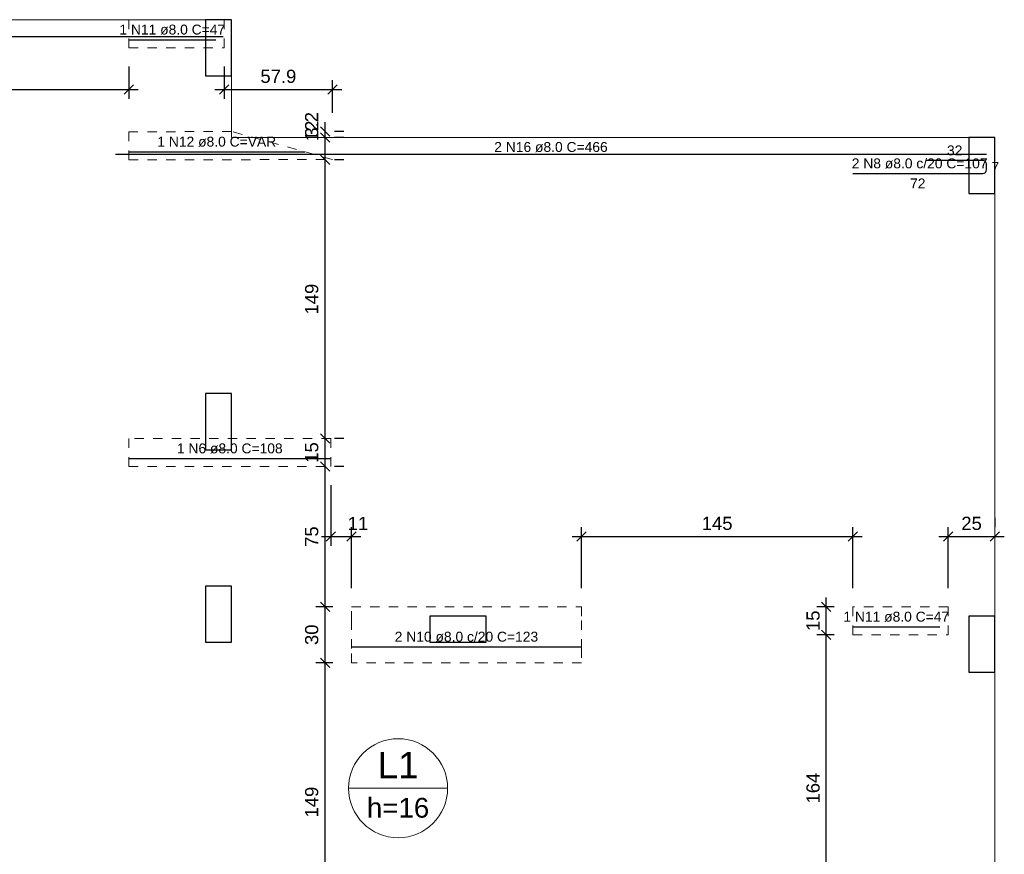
# Model space of a CAD drawing. Header units: millimetres. Extents: x 337 to 526, y -381 to -65.
# Tile 41 of 104: x 356.78 to 367.31, y -290.42 to -281.5. Entities that reach past the tile are written whole.
import ezdxf

# ---------------------------------------------------------------- set-up
doc = ezdxf.new("R2010")
doc.units = ezdxf.units.MM
doc.header["$MEASUREMENT"] = 0
doc.linetypes.add('Dashed', pattern=[0.75, 0.5, -0.25])
doc.layers.get('0').update_dxf_attribs({"lineweight": 5})
for name, color, linetype, lineweight in [('Descrição da armadura', 7, 'Continuous', 5), ('DT-Armadura positiva', 7, 'Continuous', 30), ('DT-Cotas', 7, 'Continuous', 5), ('DT-Pontilhado', 7, 'Dashed', 5), ('DT-Textos', 7, 'Continuous', 5), ('FO-Pilares', 152, 'Continuous', 30), ('FO-Vigas', 1, 'Continuous', 20), ('Textos armaduras', 7, 'Continuous', 5)]:
    doc.layers.add(name, color=color, linetype=linetype, lineweight=lineweight)
doc.styles.add('Arial', font='arial.ttf')
doc.dimstyles.new('UM_50.000000', dxfattribs={"dimtxt": 0.18, "dimasz": 0.1, "dimexe": 0.1, "dimexo": 0.2, "dimgap": 0, "dimtad": 1, "dimtih": 1, "dimtoh": 1, "dimdec": 1, "dimlfac": 50, "dimzin": 0, "dimdsep": 46, "dimtxsty": 'Standard', "dimcen": 0.09, "dimdle": 0.1, "dimadec": 1, "dimazin": 2, "dimtfac": 1, "dimtdec": 4, "dimtofl": 0, "dimtmove": 0, "dimatfit": 3, "dimfxl": 1, "dimtolj": 1, "dimarcsym": 0})

# ---------------------------------------------------------------- blocks, each defined once
blk = doc.blocks.new('_Oblique')
at = {"color": 0, "linetype": 'ByBlock', "lineweight": -2}
blk.add_line((-0.5, -0.5), (0.5, 0.5), dxfattribs=at)
blk = doc.blocks.new('*D237')
at = {"layer": 'Defpoints', "color": 0, "transparency": 16777216}
for p in [(360.109, -286.275), (360.329, -287.025), (360.329, -287.775)]:
    blk.add_point(p, dxfattribs=at)
at = {"layer": 'DT-Cotas', "color": 0, "lineweight": -2, "transparency": 16777216}
for p, q in [((360.109, -286.475), (360.109, -287.125)), ((360.329, -287.575), (360.329, -286.925)), ((360.009, -287.025), (360.429, -287.025))]:
    blk.add_line(p, q, dxfattribs=at)
at = {"layer": 'DT-Cotas', "color": 0, "lineweight": -2, "transparency": 16777216, "xscale": 0.1, "yscale": 0.1, "zscale": 0.1, "rotation": 180}
blk.add_blockref('_Oblique', (360.109, -287.025), dxfattribs=at)
at = {"layer": 'DT-Cotas', "color": 0, "lineweight": -2, "transparency": 16777216, "xscale": 0.1, "yscale": 0.1, "zscale": 0.1}
blk.add_blockref('_Oblique', (360.329, -287.025), dxfattribs=at)
at = {"layer": 'DT-Cotas', "color": 7, "transparency": 16777216, "insert": (360.399, -286.884), "char_height": 0.1412, "attachment_point": 5, "rotation": 0.0057, "style": 'Arial'}
blk.add_mtext('\\A1;11', dxfattribs=at)
blk = doc.blocks.new('*D238')
at = {"layer": 'Defpoints', "color": 0, "transparency": 16777216}
for p in [(365.689, -287.025), (362.789, -287.775), (365.689, -287.775)]:
    blk.add_point(p, dxfattribs=at)
at = {"layer": 'DT-Cotas', "color": 0, "lineweight": -2, "transparency": 16777216}
for p, q in [((362.789, -287.575), (362.789, -286.925)), ((365.689, -287.575), (365.689, -286.925)), ((362.689, -287.025), (365.789, -287.025))]:
    blk.add_line(p, q, dxfattribs=at)
at = {"layer": 'DT-Cotas', "color": 0, "lineweight": -2, "transparency": 16777216, "xscale": 0.1, "yscale": 0.1, "zscale": 0.1, "rotation": 180}
blk.add_blockref('_Oblique', (362.789, -287.025), dxfattribs=at)
at = {"layer": 'DT-Cotas', "color": 0, "lineweight": -2, "transparency": 16777216, "xscale": 0.1, "yscale": 0.1, "zscale": 0.1}
blk.add_blockref('_Oblique', (365.689, -287.025), dxfattribs=at)
at = {"layer": 'DT-Cotas', "color": 7, "transparency": 16777216, "insert": (364.239, -286.884), "char_height": 0.1412, "attachment_point": 5, "rotation": 0.0057, "style": 'Arial'}
blk.add_mtext('\\A1;145', dxfattribs=at)
blk = doc.blocks.new('*D239')
at = {"layer": 'Defpoints', "color": 0, "transparency": 16777216}
for p in [(367.209, -287.025), (367.209, -287.025), (366.709, -287.775)]:
    blk.add_point(p, dxfattribs=at)
at = {"layer": 'DT-Cotas', "color": 0, "lineweight": -2, "transparency": 16777216}
for p, q in [((367.209, -286.825), (367.209, -286.925)), ((366.709, -287.575), (366.709, -286.925)), ((366.609, -287.025), (367.309, -287.025))]:
    blk.add_line(p, q, dxfattribs=at)
at = {"layer": 'DT-Cotas', "color": 0, "lineweight": -2, "transparency": 16777216, "xscale": 0.1, "yscale": 0.1, "zscale": 0.1, "rotation": 180}
blk.add_blockref('_Oblique', (366.709, -287.025), dxfattribs=at)
at = {"layer": 'DT-Cotas', "color": 0, "lineweight": -2, "transparency": 16777216, "xscale": 0.1, "yscale": 0.1, "zscale": 0.1}
blk.add_blockref('_Oblique', (367.209, -287.025), dxfattribs=at)
at = {"layer": 'DT-Cotas', "color": 7, "transparency": 16777216, "insert": (366.959, -286.884), "char_height": 0.1412, "attachment_point": 5, "rotation": 0.0057, "style": 'Arial'}
blk.add_mtext('\\A1;25', dxfattribs=at)
blk = doc.blocks.new('*D241')
at = {"layer": 'Defpoints', "color": 0, "transparency": 16777216}
for p in [(354.489, -281.795), (357.949, -281.795), (357.949, -282.243)]:
    blk.add_point(p, dxfattribs=at)
at = {"layer": 'DT-Cotas', "color": 0, "lineweight": -2, "transparency": 16777216}
for p, q in [((354.489, -281.995), (354.489, -282.343)), ((357.949, -281.995), (357.949, -282.343)), ((354.389, -282.243), (358.049, -282.243))]:
    blk.add_line(p, q, dxfattribs=at)
at = {"layer": 'DT-Cotas', "color": 0, "lineweight": -2, "transparency": 16777216, "xscale": 0.1, "yscale": 0.1, "zscale": 0.1, "rotation": 180}
blk.add_blockref('_Oblique', (354.489, -282.243), dxfattribs=at)
at = {"layer": 'DT-Cotas', "color": 0, "lineweight": -2, "transparency": 16777216, "xscale": 0.1, "yscale": 0.1, "zscale": 0.1}
blk.add_blockref('_Oblique', (357.949, -282.243), dxfattribs=at)
at = {"layer": 'DT-Cotas', "color": 7, "transparency": 16777216, "insert": (356.219, -282.102), "char_height": 0.1412, "attachment_point": 5, "rotation": 0.0057, "style": 'Arial'}
blk.add_mtext('\\A1;173', dxfattribs=at)
blk = doc.blocks.new('*D242')
at = {"layer": 'Defpoints', "color": 0, "transparency": 16777216}
for p in [(358.969, -281.795), (360.126, -282.243), (360.126, -282.691)]:
    blk.add_point(p, dxfattribs=at)
at = {"layer": 'DT-Cotas', "color": 0, "lineweight": -2, "transparency": 16777216}
for p, q in [((358.969, -281.995), (358.969, -282.343)), ((360.126, -282.491), (360.126, -282.143)), ((358.869, -282.243), (360.226, -282.243))]:
    blk.add_line(p, q, dxfattribs=at)
at = {"layer": 'DT-Cotas', "color": 0, "lineweight": -2, "transparency": 16777216, "xscale": 0.1, "yscale": 0.1, "zscale": 0.1, "rotation": 180}
blk.add_blockref('_Oblique', (358.969, -282.243), dxfattribs=at)
at = {"layer": 'DT-Cotas', "color": 0, "lineweight": -2, "transparency": 16777216, "xscale": 0.1, "yscale": 0.1, "zscale": 0.1}
blk.add_blockref('_Oblique', (360.126, -282.243), dxfattribs=at)
at = {"layer": 'DT-Cotas', "color": 7, "transparency": 16777216, "insert": (359.548, -282.102), "char_height": 0.1412, "attachment_point": 5, "rotation": 0.0057, "style": 'Arial'}
blk.add_mtext('\\A1;57.9', dxfattribs=at)
blk = doc.blocks.new('*D255')
at = {"layer": 'Defpoints', "color": 0, "transparency": 16777216}
for p in [(360.047, -288.375), (360.329, -288.375), (360.329, -291.355)]:
    blk.add_point(p, dxfattribs=at)
at = {"layer": 'DT-Cotas', "color": 0, "lineweight": -2, "transparency": 16777216}
for p, q in [((360.047, -291.455), (360.047, -288.275)), ((360.129, -288.375), (359.947, -288.375)), ((360.129, -291.355), (359.947, -291.355))]:
    blk.add_line(p, q, dxfattribs=at)
at = {"layer": 'DT-Cotas', "color": 0, "lineweight": -2, "transparency": 16777216, "xscale": 0.1, "yscale": 0.1, "zscale": 0.1}
for p, rotation in [((360.047, -288.375), 90), ((360.047, -291.355), 270)]:
    blk.add_blockref('_Oblique', p, dxfattribs=dict(at, rotation=rotation))
at = {"layer": 'DT-Cotas', "color": 7, "transparency": 16777216, "insert": (359.905, -289.865), "char_height": 0.1412, "attachment_point": 5, "rotation": 90, "style": 'Arial'}
blk.add_mtext('\\A1;149', dxfattribs=at)
blk = doc.blocks.new('*D256')
at = {"layer": 'Defpoints', "color": 0, "transparency": 16777216}
for p in [(360.047, -287.775), (360.329, -287.775), (360.329, -288.375)]:
    blk.add_point(p, dxfattribs=at)
at = {"layer": 'DT-Cotas', "color": 0, "lineweight": -2, "transparency": 16777216}
for p, q in [((360.047, -288.475), (360.047, -287.675)), ((360.129, -287.775), (359.947, -287.775)), ((360.129, -288.375), (359.947, -288.375))]:
    blk.add_line(p, q, dxfattribs=at)
at = {"layer": 'DT-Cotas', "color": 0, "lineweight": -2, "transparency": 16777216, "xscale": 0.1, "yscale": 0.1, "zscale": 0.1}
for p, rotation in [((360.047, -287.775), 90), ((360.047, -288.375), 270)]:
    blk.add_blockref('_Oblique', p, dxfattribs=dict(at, rotation=rotation))
at = {"layer": 'DT-Cotas', "color": 7, "transparency": 16777216, "insert": (359.905, -288.075), "char_height": 0.1412, "attachment_point": 5, "rotation": 90, "style": 'Arial'}
blk.add_mtext('\\A1;30', dxfattribs=at)
blk = doc.blocks.new('*D257')
at = {"layer": 'Defpoints', "color": 0, "transparency": 16777216}
for p in [(360.047, -286.275), (360.047, -286.275), (360.329, -287.775)]:
    blk.add_point(p, dxfattribs=at)
at = {"layer": 'DT-Cotas', "color": 0, "lineweight": -2, "transparency": 16777216}
for p, q in [((360.047, -287.875), (360.047, -286.175)), ((360.247, -286.275), (360.147, -286.275)), ((360.129, -287.775), (359.947, -287.775))]:
    blk.add_line(p, q, dxfattribs=at)
at = {"layer": 'DT-Cotas', "color": 0, "lineweight": -2, "transparency": 16777216, "xscale": 0.1, "yscale": 0.1, "zscale": 0.1}
for p, rotation in [((360.047, -286.275), 90), ((360.047, -287.775), 270)]:
    blk.add_blockref('_Oblique', p, dxfattribs=dict(at, rotation=rotation))
at = {"layer": 'DT-Cotas', "color": 7, "transparency": 16777216, "insert": (359.905, -287.025), "char_height": 0.1412, "attachment_point": 5, "rotation": 90, "style": 'Arial'}
blk.add_mtext('\\A1;75', dxfattribs=at)
blk = doc.blocks.new('*D258')
at = {"layer": 'Defpoints', "color": 0, "transparency": 16777216}
for p in [(360.047, -285.975), (360.047, -285.975), (360.047, -286.275)]:
    blk.add_point(p, dxfattribs=at)
at = {"layer": 'DT-Cotas', "color": 0, "lineweight": -2, "transparency": 16777216}
for p, q in [((360.047, -286.375), (360.047, -285.875)), ((360.247, -285.975), (360.147, -285.975)), ((360.247, -286.275), (360.147, -286.275))]:
    blk.add_line(p, q, dxfattribs=at)
at = {"layer": 'DT-Cotas', "color": 0, "lineweight": -2, "transparency": 16777216, "xscale": 0.1, "yscale": 0.1, "zscale": 0.1}
for p, rotation in [((360.047, -285.975), 90), ((360.047, -286.275), 270)]:
    blk.add_blockref('_Oblique', p, dxfattribs=dict(at, rotation=rotation))
at = {"layer": 'DT-Cotas', "color": 7, "transparency": 16777216, "insert": (359.905, -286.125), "char_height": 0.1412, "attachment_point": 5, "rotation": 90, "style": 'Arial'}
blk.add_mtext('\\A1;15', dxfattribs=at)
blk = doc.blocks.new('*D259')
at = {"layer": 'Defpoints', "color": 0, "transparency": 16777216}
for p in [(360.047, -282.995), (360.047, -282.995), (360.047, -285.975)]:
    blk.add_point(p, dxfattribs=at)
at = {"layer": 'DT-Cotas', "color": 0, "lineweight": -2, "transparency": 16777216}
for p, q in [((360.047, -286.075), (360.047, -282.895)), ((360.247, -282.995), (360.147, -282.995)), ((360.247, -285.975), (360.147, -285.975))]:
    blk.add_line(p, q, dxfattribs=at)
at = {"layer": 'DT-Cotas', "color": 0, "lineweight": -2, "transparency": 16777216, "xscale": 0.1, "yscale": 0.1, "zscale": 0.1}
for p, rotation in [((360.047, -282.995), 90), ((360.047, -285.975), 270)]:
    blk.add_blockref('_Oblique', p, dxfattribs=dict(at, rotation=rotation))
at = {"layer": 'DT-Cotas', "color": 7, "transparency": 16777216, "insert": (359.905, -284.485), "char_height": 0.1412, "attachment_point": 5, "rotation": 90, "style": 'Arial'}
blk.add_mtext('\\A1;149', dxfattribs=at)
blk = doc.blocks.new('*D260')
at = {"layer": 'Defpoints', "color": 0, "transparency": 16777216}
for p in [(360.047, -282.755), (360.047, -282.755), (360.047, -282.995)]:
    blk.add_point(p, dxfattribs=at)
at = {"layer": 'DT-Cotas', "color": 0, "lineweight": -2, "transparency": 16777216}
for p, q in [((360.047, -283.095), (360.047, -282.655)), ((360.247, -282.755), (360.147, -282.755)), ((360.247, -282.995), (360.147, -282.995))]:
    blk.add_line(p, q, dxfattribs=at)
at = {"layer": 'DT-Cotas', "color": 0, "lineweight": -2, "transparency": 16777216, "xscale": 0.1, "yscale": 0.1, "zscale": 0.1}
for p, rotation in [((360.047, -282.755), 90), ((360.047, -282.995), 270)]:
    blk.add_blockref('_Oblique', p, dxfattribs=dict(at, rotation=rotation))
at = {"layer": 'DT-Cotas', "color": 7, "transparency": 16777216, "insert": (359.905, -282.685), "char_height": 0.1412, "attachment_point": 5, "rotation": 90, "style": 'Arial'}
blk.add_mtext('\\A1;12', dxfattribs=at)
blk = doc.blocks.new('*D261')
at = {"layer": 'Defpoints', "color": 0, "transparency": 16777216}
for p in [(360.047, -282.691), (360.047, -282.691), (360.047, -282.755)]:
    blk.add_point(p, dxfattribs=at)
at = {"layer": 'DT-Cotas', "color": 0, "lineweight": -2, "transparency": 16777216}
for p, q in [((360.047, -282.855), (360.047, -282.591)), ((360.247, -282.691), (360.147, -282.691)), ((360.247, -282.755), (360.147, -282.755))]:
    blk.add_line(p, q, dxfattribs=at)
at = {"layer": 'DT-Cotas', "color": 0, "lineweight": -2, "transparency": 16777216, "xscale": 0.1, "yscale": 0.1, "zscale": 0.1}
for p, rotation in [((360.047, -282.691), 90), ((360.047, -282.755), 270)]:
    blk.add_blockref('_Oblique', p, dxfattribs=dict(at, rotation=rotation))
at = {"layer": 'DT-Cotas', "color": 7, "transparency": 16777216, "insert": (359.905, -282.62), "char_height": 0.1412, "attachment_point": 5, "rotation": 90, "style": 'Arial'}
blk.add_mtext('\\A1;3.2', dxfattribs=at)
blk = doc.blocks.new('*D268')
at = {"layer": 'Defpoints', "color": 0, "transparency": 16777216}
for p in [(365.406, -288.075), (365.689, -288.075), (365.689, -291.355)]:
    blk.add_point(p, dxfattribs=at)
at = {"layer": 'DT-Cotas', "color": 0, "lineweight": -2, "transparency": 16777216}
for p, q in [((365.406, -291.455), (365.406, -287.975)), ((365.489, -288.075), (365.306, -288.075)), ((365.489, -291.355), (365.306, -291.355))]:
    blk.add_line(p, q, dxfattribs=at)
at = {"layer": 'DT-Cotas', "color": 0, "lineweight": -2, "transparency": 16777216, "xscale": 0.1, "yscale": 0.1, "zscale": 0.1}
for p, rotation in [((365.406, -288.075), 90), ((365.406, -291.355), 270)]:
    blk.add_blockref('_Oblique', p, dxfattribs=dict(at, rotation=rotation))
at = {"layer": 'DT-Cotas', "color": 7, "transparency": 16777216, "insert": (365.265, -289.715), "char_height": 0.1412, "attachment_point": 5, "rotation": 90, "style": 'Arial'}
blk.add_mtext('\\A1;164', dxfattribs=at)
blk = doc.blocks.new('*D269')
at = {"layer": 'Defpoints', "color": 0, "transparency": 16777216}
for p in [(365.406, -287.775), (365.689, -287.775), (365.689, -288.075)]:
    blk.add_point(p, dxfattribs=at)
at = {"layer": 'DT-Cotas', "color": 0, "lineweight": -2, "transparency": 16777216}
for p, q in [((365.406, -288.175), (365.406, -287.675)), ((365.489, -287.775), (365.306, -287.775)), ((365.489, -288.075), (365.306, -288.075))]:
    blk.add_line(p, q, dxfattribs=at)
at = {"layer": 'DT-Cotas', "color": 0, "lineweight": -2, "transparency": 16777216, "xscale": 0.1, "yscale": 0.1, "zscale": 0.1}
for p, rotation in [((365.406, -287.775), 90), ((365.406, -288.075), 270)]:
    blk.add_blockref('_Oblique', p, dxfattribs=dict(at, rotation=rotation))
at = {"layer": 'DT-Cotas', "color": 7, "transparency": 16777216, "insert": (365.265, -287.925), "char_height": 0.1412, "attachment_point": 5, "rotation": 90, "style": 'Arial'}
blk.add_mtext('\\A1;15', dxfattribs=at)

msp = doc.modelspace()

# ---------------------------------------------------------------- linework, layer by layer
at = {"layer": 'DT-Armadura positiva'}
for p, q in [((353.3388, -281.6755), (358.9588, -281.6755)), ((357.9488, -281.71), (358.8788, -281.71)), ((357.8061, -282.9353), (367.1188, -282.9353)), ((357.9488, -282.9087), (359.8299, -282.9087)), ((367.0788, -283.0014), (366.4788, -283.0014)), ((367.1188, -283.1014), (367.1188, -283.0414)), ((365.6888, -283.1414), (367.0788, -283.1414)), ((357.9488, -286.1899), (360.1088, -286.1899)), ((365.6888, -287.9898), (366.6188, -287.9898)), ((360.3288, -288.2043), (362.7888, -288.2043))]:
    msp.add_line(p, q, dxfattribs=at)
for centre, start, end in [((367.0788, -283.0414), 0, 90), ((367.0788, -283.1014), 270, 0)]:
    msp.add_arc(centre, 0.04, start, end, dxfattribs=at)
at = {"layer": 'DT-Pontilhado', "ltscale": 0.2}
for points in [[(357.9488, -281.4955), (357.9488, -281.7955), (358.9688, -281.7955), (358.9688, -281.4955), (357.9488, -281.4955)], [(357.9488, -282.6955), (357.9488, -282.9955), (360.1263, -282.9912), (359.0473, -282.691), (357.9488, -282.6955)], [(357.9488, -285.9755), (357.9488, -286.2755), (360.1088, -286.2753), (360.1088, -285.9753), (357.9488, -285.9755)], [(360.3288, -288.3753), (360.3288, -288.2227), (360.3288, -287.9237), (360.3288, -287.7753), (362.7888, -287.7753), (362.7888, -287.9237), (362.7888, -288.2227), (362.7888, -288.3753), (360.3288, -288.3753)], [(365.6888, -287.7753), (365.6888, -288.0753), (366.7088, -288.0753), (366.7088, -287.7753), (365.6888, -287.7753)]]:
    msp.add_lwpolyline(points, close=True, dxfattribs=at)
at = {"layer": 'DT-Textos'}
msp.add_line((360.2984, -289.7164), (361.3574, -289.7164), dxfattribs=at)
msp.add_circle((360.8279, -289.7164), 0.5295, dxfattribs=at)
at = {"layer": 'FO-Pilares'}
for points in [[(358.7688, -282.0955), (358.9088, -282.0955), (359.0488, -282.0955), (359.0488, -281.7955), (359.0488, -281.4955), (358.9088, -281.4955), (358.7688, -281.4955), (358.7688, -281.7955), (358.7688, -282.0955)], [(367.2088, -282.7553), (367.0688, -282.7553), (366.9288, -282.7553), (366.9288, -283.0553), (366.9288, -283.3553), (367.0688, -283.3553), (367.2088, -283.3553), (367.2088, -283.0553), (367.2088, -282.7553)], [(358.7688, -286.0953), (358.9088, -286.0953), (359.0488, -286.0953), (359.0488, -285.7953), (359.0488, -285.4953), (358.9088, -285.4953), (358.7688, -285.4953), (358.7688, -285.7953), (358.7688, -286.0953)], [(358.7688, -288.1553), (358.9088, -288.1553), (359.0488, -288.1553), (359.0488, -287.8553), (359.0488, -287.5553), (358.9088, -287.5553), (358.7688, -287.5553), (358.7688, -287.8553), (358.7688, -288.1553)], [(361.769, -288.1553), (361.769, -288.0153), (361.769, -287.8753), (361.469, -287.8753), (361.169, -287.8753), (361.169, -288.0153), (361.169, -288.1553), (361.469, -288.1553), (361.769, -288.1553)], [(367.2088, -287.8753), (367.0688, -287.8753), (366.9288, -287.8753), (366.9288, -288.1753), (366.9288, -288.4753), (367.0688, -288.4753), (367.2088, -288.4753), (367.2088, -288.1753), (367.2088, -287.8753)]]:
    msp.add_lwpolyline(points, close=True, dxfattribs=at)
at = {"layer": 'FO-Vigas'}
for p, q in [((353.5288, -281.4955), (358.7688, -281.4955)), ((359.0488, -282.7553), (359.0488, -282.0955)), ((359.0488, -282.7553), (366.9288, -282.7553)), ((367.2088, -287.8753), (367.2088, -283.0353)), ((367.2088, -291.3953), (367.2088, -288.1553))]:
    msp.add_line(p, q, dxfattribs=at)

# ---------------------------------------------------------------- texts
at = {"layer": 'Descrição da armadura', "linetype": 'Continuous', "char_height": 0.1059, "attachment_point": 8, "line_spacing_factor": 0.798, "style": 'Arial'}
for s, insert, width in [('1 N11 ø8.0 C=47', (358.4138, -281.657), 2.267374), ('1 N12 ø8.0 C=VAR', (358.8894, -282.8558), 2.547355), ('2 N16 ø8.0 C=466', (362.4625, -282.9129), 2.43235), ('2 N8 ø8.0 c/20 C=107', (366.4038, -283.0884), 2.910477), ('1 N6 ø8.0 C=108', (359.0288, -286.137), 2.267374), ('1 N11 ø8.0 C=47', (366.1538, -287.9368), 2.267374), ('2 N10 ø8.0 c/20 C=123', (361.5588, -288.1513), 3.075453)]:
    msp.add_mtext(s, dxfattribs=dict(at, insert=insert, width=width))
at = {"layer": 'DT-Textos', "attachment_point": 8, "line_spacing_factor": 0.798, "style": 'Arial'}
for s, insert, char_height, width in [('L1', (360.8279, -289.6105), 0.2824, 0.816254), ('h=16', (360.8279, -290.0341), 0.2118, 1.322346)]:
    msp.add_mtext(s, dxfattribs=dict(at, insert=insert, char_height=char_height, width=width))
at = {"layer": 'Textos armaduras', "linetype": 'Continuous', "char_height": 0.1059, "attachment_point": 7, "line_spacing_factor": 0.798, "style": 'Arial'}
for s, insert, width in [('32', (366.6963, -282.9484), 0.329953), ('7', (367.1718, -283.1243), 0.164976), ('72', (366.3013, -283.3002), 0.329953)]:
    msp.add_mtext(s, dxfattribs=dict(at, insert=insert, width=width))

# ---------------------------------------------------------------- dimensions: what is measured, and where the dimension line sits
at = {"layer": 'DT-Cotas'}
for base, p1, p2, picture, middle in [((357.9488, -282.2432), (354.4888, -281.7955), (357.9488, -281.7955), '*D241', (356.2188, -282.102)), ((360.1263, -282.2432), (358.9688, -281.7955), (360.1263, -282.691), '*D242', (359.5476, -282.102)), ((360.3288, -287.0254), (360.1088, -286.2755), (360.3288, -287.7753), '*D237', (360.3994, -286.8842)), ((365.6888, -287.0254), (362.7888, -287.7753), (365.6888, -287.7753), '*D238', (364.2388, -286.8842)), ((367.2088, -287.0254), (366.7088, -287.7753), (367.2088, -287.0254), '*D239', (366.9588, -286.8842))]:
    dim = msp.add_linear_dim(base=base, p1=p1, p2=p2, dimstyle='UM_50.000000', override={"dimtxt": 0.1412, "dimasz": 0.1, "dimexe": 0.1, "dimexo": 0.2, "dimtad": 1, "dimtih": 0, "dimtoh": 0, "dimdec": 1, "dimlfac": 50, "dimzin": 8, "dimtxsty": 'Arial', "dimblk": 'Oblique', "dimblk1": 'Oblique', "dimblk2": 'Oblique', "dimsah": 1, "dimdle": 0.1, "dimse1": 0, "dimse2": 0, "dimclrt": 7, "dimadec": 1, "dimazin": 3, "dimtmove": 2, "dimldrblk": 'Oblique'}, dxfattribs=at)
    dim.commit()
    dim.dimension.update_dxf_attribs({"geometry": picture, "text_midpoint": middle, "dimtype": 160, "text_rotation": 0.00573})
for base, p1, p2, picture, middle in [((360.0466, -282.691), (360.0466, -282.7553), (360.0466, -282.691), '*D261', (359.9054, -282.6204)), ((360.0466, -282.7553), (360.0466, -282.9955), (360.0466, -282.7553), '*D260', (359.9054, -282.6847)), ((360.0466, -282.9955), (360.0466, -285.9753), (360.0466, -282.9955), '*D259', (359.9054, -284.4854)), ((360.0466, -285.9753), (360.0466, -286.2755), (360.0466, -285.9753), '*D258', (359.9054, -286.1254)), ((360.0466, -286.2755), (360.3288, -287.7753), (360.0466, -286.2755), '*D257', (359.9054, -287.0254)), ((360.0466, -287.7753), (360.3288, -288.3753), (360.3288, -287.7753), '*D256', (359.9054, -288.0753)), ((365.4064, -287.7753), (365.6888, -288.0753), (365.6888, -287.7753), '*D269', (365.2652, -287.9253)), ((365.4064, -288.0753), (365.6888, -291.3555), (365.6888, -288.0753), '*D268', (365.2652, -289.7154)), ((360.0466, -288.3753), (360.3288, -291.3555), (360.3288, -288.3753), '*D255', (359.9054, -289.8654))]:
    dim = msp.add_linear_dim(base=base, p1=p1, p2=p2, angle=90, dimstyle='UM_50.000000', override={"dimtxt": 0.1412, "dimasz": 0.1, "dimexe": 0.1, "dimexo": 0.2, "dimtad": 1, "dimtih": 0, "dimtoh": 0, "dimdec": 1, "dimlfac": 50, "dimzin": 8, "dimtxsty": 'Arial', "dimblk": 'Oblique', "dimblk1": 'Oblique', "dimblk2": 'Oblique', "dimsah": 1, "dimdle": 0.1, "dimse1": 0, "dimse2": 0, "dimclrt": 7, "dimadec": 1, "dimazin": 3, "dimtmove": 2, "dimldrblk": 'Oblique'}, dxfattribs=at)
    dim.commit()
    dim.dimension.update_dxf_attribs({"geometry": picture, "text_midpoint": middle, "dimtype": 160, "text_rotation": 90})

doc.saveas('drawing.dxf')
